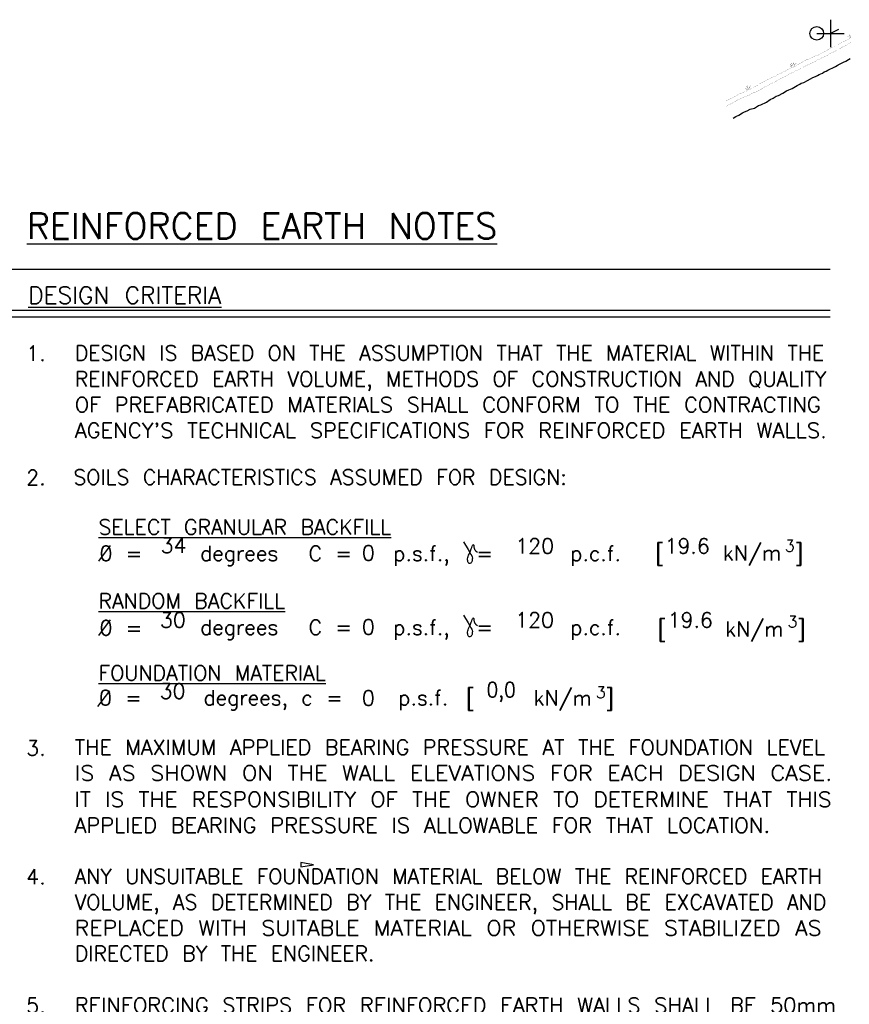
# Model space of a CAD drawing. Extents: x -16 to 1164, y -18 to 483.
# Tile 11 of 15: x 118 to 179, y 114 to 186. Entities that reach past the tile are written whole.
import ezdxf
from ezdxf.enums import TextEntityAlignment as Align

# ---------------------------------------------------------------- set-up
doc = ezdxf.new("R2010")
doc.units = 0
doc.header["$MEASUREMENT"] = 0
for name, color, linetype in [('ARC-CONST', 1, 'CONTINUOUS'), ('ARC-SOIL', 1, 'CONTINUOUS'), ('FILENAME', 1, 'CONTINUOUS'), ('REBAR', 7, 'CONTINUOUS'), ('TUBES', 1, 'CONTINUOUS'), ('WELDS', 1, 'CONTINUOUS')]:
    doc.layers.add(name, color=color, linetype=linetype)
doc.styles.add('TXT_SHX', font='txt.shx')

# ---------------------------------------------------------------- blocks, each defined once
blk = doc.blocks.new('NTS_G1')
at = {"layer": 'WELDS', "color": 24, "linetype": 'CONTINUOUS'}
for p, q in [((124.168, 146.664), (125.026, 147.822)), ((124.168, 141.223), (125.026, 142.381)), ((124.11, 136.034), (124.969, 137.191))]:
    blk.add_line(p, q, dxfattribs=at)
at = {"layer": 'WELDS', "color": 7, "linetype": 'CONTINUOUS'}
for points in [[(150.873, 148.093), (151.216, 147.517), (151.308, 147.35), (151.358, 147.25), (151.41, 147.155), (151.465, 147.067), (151.505, 146.982), (151.517, 146.897), (151.511, 146.814), (151.501, 146.74), (151.489, 146.675), (151.469, 146.618), (151.438, 146.57), (151.392, 146.532), (151.339, 146.51), (151.289, 146.51), (151.247, 146.529), (151.215, 146.563), (151.192, 146.615), (151.176, 146.688), (151.168, 146.771), (151.171, 146.852), (151.184, 146.932), (151.206, 147.015), (151.238, 147.101), (151.281, 147.196), (151.332, 147.307), (151.387, 147.438), (151.438, 147.57), (151.474, 147.682), (151.502, 147.765), (151.528, 147.819), (151.55, 147.851), (151.567, 147.872), (151.584, 147.88), (151.602, 147.872), (151.617, 147.847), (151.624, 147.807), (151.626, 147.755), (151.629, 147.696), (151.636, 147.64), (151.647, 147.597), (151.661, 147.563), (151.677, 147.534), (151.697, 147.506), (151.72, 147.477), (151.741, 147.451), (151.756, 147.429), (151.775, 147.409), (151.81, 147.382), (151.887, 147.333)], [(150.873, 142.73), (151.216, 142.154), (151.308, 141.986), (151.358, 141.887), (151.41, 141.792), (151.465, 141.704), (151.505, 141.619), (151.517, 141.533), (151.511, 141.451), (151.501, 141.377), (151.489, 141.311), (151.469, 141.255), (151.438, 141.207), (151.392, 141.169), (151.339, 141.147), (151.289, 141.147), (151.247, 141.166), (151.215, 141.199), (151.192, 141.252), (151.176, 141.325), (151.168, 141.408), (151.171, 141.489), (151.184, 141.569), (151.206, 141.651), (151.238, 141.738), (151.281, 141.833), (151.332, 141.943), (151.387, 142.075), (151.438, 142.207), (151.474, 142.319), (151.502, 142.402), (151.528, 142.455), (151.55, 142.488), (151.567, 142.509), (151.584, 142.517), (151.602, 142.509), (151.617, 142.484), (151.624, 142.444), (151.626, 142.392), (151.629, 142.333), (151.636, 142.277), (151.647, 142.233), (151.661, 142.2), (151.677, 142.171), (151.697, 142.143), (151.72, 142.114), (151.741, 142.088), (151.756, 142.066), (151.775, 142.045), (151.81, 142.018), (151.887, 141.97)]]:
    blk.add_lwpolyline(points, dxfattribs=at)
at = {"layer": 'REBAR', "color": 253, "linetype": 'CONTINUOUS', "style": 'TXT_SHX', "width": 0.95}
for p in [(174.4, 147.367), (174.601, 141.824), (160.57, 136.652)]:
    blk.add_text('3', height=0.859, dxfattribs=at).set_placement(p)
at = {"layer": 'WELDS', "color": 24, "linetype": 'CONTINUOUS', "style": 'TXT_SHX'}
for s, height, p in [('%%uREINFORCED EARTH NOTES', 1.875, (118.899, 170.26)), ('%%uDESIGN CRITERIA', 1.25, (119.011, 165.503)), ('1.', 1.1, (118.859, 161.325)), ('2.', 1.1, (118.859, 152.243)), ('SOILS CHARACTERISTICS ASSUMED FOR DESIGN:', 1.09999, (122.312, 152.268)), ('%%uSELECT GRANULAR BACKFILL', 1.09999, (124.151, 148.62)), ('%%uRANDOM BACKFILL', 1.09999, (124.151, 143.219)), ('%%uFOUNDATION MATERIAL', 1.09999, (124.151, 137.942)), ('3.', 1.1, (118.859, 132.446)), ('4.', 1.1, (118.859, 123.038)), ('DIRECTED BY THE ENGINEER.', 1.09999, (122.413, 117.423)), ('5.', 1.1, (118.859, 113.626))]:
    blk.add_text(s, height=height, dxfattribs=at).set_placement(p)
for s, height, width, p in [('DESIGN IS BASED ON THE ASSUMPTION THAT THE MATERIAL WITHIN THE', 1.09999, 0.997, (122.413, 161.342)), ('REINFORCED EARTH VOLUME, METHODS OF CONSTRUCTION AND QUALITY', 1.09999, 1.002, (122.413, 159.457)), ('OF PREFABRICATED MATERIALS SHALL CONFORM TO THE CONTRACTING', 1.09999, 1.02, (122.413, 157.571)), ("AGENCY'S TECHNICAL SPECIFICATIONS FOR REINFORCED EARTH WALLS.", 1.09999, 1.029, (122.413, 155.685)), ('0 =', 1.1, 0.994, (124.229, 146.688)), ('degrees', 1.1, 0.994, (131.59, 146.698)), ('C =', 1.1, 0.994, (139.53, 146.688)), ('p.s.f.,  =', 1.1, 0.994, (145.73, 146.688)), ('p.c.f.', 1.1, 0.994, (158.689, 146.688)), ('[    kN/m ]', 1.09999, 0.994, (164.911, 146.725)), ('0 =', 1.1, 0.994, (124.229, 141.246)), ('degrees', 1.1, 0.994, (131.59, 141.288)), ('C =', 1.1, 0.994, (139.53, 141.278)), ('p.s.f.,  =', 1.1, 0.994, (145.73, 141.278)), ('p.c.f.', 1.1, 0.994, (158.689, 141.278)), ('[    kN/m ]', 1.09999, 0.994, (165.08, 141.16)), ('0 =    degrees, c =   p.s.f.', 1.09999, 0.994, (124.193, 136.13)), ('[    kN/m ]', 1.09999, 0.994, (151.048, 136.124)), ('THE MAXIMUM APPLIED BEARING PRESSURE AT THE FOUNDATION LEVEL', 1.09999, 1.01, (122.413, 132.509)), ('IS AS SHOWN ON THE WALL ELEVATIONS FOR EACH DESIGN CASE.', 1.09999, 1.089, (122.413, 130.624)), ('IT IS THE RESPONSIBILITY OF THE OWNER TO DETERMINE THAT THIS', 1.09999, 1.061, (122.391, 128.692)), ('APPLIED BEARING PRESSURE IS ALLOWABLE FOR THAT LOCATION.    ', 1.09999, 1.025, (122.391, 126.807)), ('ANY UNSUITABLE FOUNDATION MATERIAL BELOW THE REINFORCED EARTH', 1.09999, 0.993, (122.413, 123.062)), ('VOLUME, AS DETERMINED BY THE ENGINEER, SHALL BE EXCAVATED AND', 1.09999, 0.998, (122.413, 121.177)), ('REPLACED WITH SUITABLE MATERIAL OR OTHERWISE STABILIZED AS', 1.09999, 1.079, (122.413, 119.291)), ('REINFORCING STRIPS FOR REINFORCED EARTH WALLS SHALL BE 50mm', 1.09999, 1.024, (122.413, 113.634))]:
    blk.add_text(s, height=height, dxfattribs=dict(at, width=width)).set_placement(p)
at = {"layer": 'WELDS', "color": 7, "linetype": 'CONTINUOUS', "style": 'TXT_SHX', "width": 0.994}
for p in [(143.44, 146.723), (143.44, 141.311), (143.44, 136.107)]:
    blk.add_text('0', height=1.1, dxfattribs=at).set_placement(p)
blk = doc.blocks.new('NTS_G3')
at = {"layer": 'WELDS', "color": 24, "linetype": 'CONTINUOUS'}
for p, q in [((124.168, 146.664), (125.026, 147.822)), ((124.168, 141.223), (125.026, 142.381)), ((124.11, 136.034), (124.969, 137.191))]:
    blk.add_line(p, q, dxfattribs=at)
at = {"layer": 'WELDS', "color": 7, "linetype": 'CONTINUOUS'}
for points in [[(150.873, 148.093), (151.216, 147.517), (151.308, 147.35), (151.358, 147.25), (151.41, 147.155), (151.465, 147.067), (151.505, 146.982), (151.517, 146.897), (151.511, 146.814), (151.501, 146.74), (151.489, 146.675), (151.469, 146.618), (151.438, 146.57), (151.392, 146.532), (151.339, 146.51), (151.289, 146.51), (151.247, 146.529), (151.215, 146.563), (151.192, 146.615), (151.176, 146.688), (151.168, 146.771), (151.171, 146.852), (151.184, 146.932), (151.206, 147.015), (151.238, 147.101), (151.281, 147.196), (151.332, 147.307), (151.387, 147.438), (151.438, 147.57), (151.474, 147.682), (151.502, 147.765), (151.528, 147.819), (151.55, 147.851), (151.567, 147.872), (151.584, 147.88), (151.602, 147.872), (151.617, 147.847), (151.624, 147.807), (151.626, 147.755), (151.629, 147.696), (151.636, 147.64), (151.647, 147.597), (151.661, 147.563), (151.677, 147.534), (151.697, 147.506), (151.72, 147.477), (151.741, 147.451), (151.756, 147.429), (151.775, 147.409), (151.81, 147.382), (151.887, 147.333)], [(150.873, 142.73), (151.216, 142.154), (151.308, 141.986), (151.358, 141.887), (151.41, 141.792), (151.465, 141.704), (151.505, 141.619), (151.517, 141.533), (151.511, 141.451), (151.501, 141.377), (151.489, 141.311), (151.469, 141.255), (151.438, 141.207), (151.392, 141.169), (151.339, 141.147), (151.289, 141.147), (151.247, 141.166), (151.215, 141.199), (151.192, 141.252), (151.176, 141.325), (151.168, 141.408), (151.171, 141.489), (151.184, 141.569), (151.206, 141.651), (151.238, 141.738), (151.281, 141.833), (151.332, 141.943), (151.387, 142.075), (151.438, 142.207), (151.474, 142.319), (151.502, 142.402), (151.528, 142.455), (151.55, 142.488), (151.567, 142.509), (151.584, 142.517), (151.602, 142.509), (151.617, 142.484), (151.624, 142.444), (151.626, 142.392), (151.629, 142.333), (151.636, 142.277), (151.647, 142.233), (151.661, 142.2), (151.677, 142.171), (151.697, 142.143), (151.72, 142.114), (151.741, 142.088), (151.756, 142.066), (151.775, 142.045), (151.81, 142.018), (151.887, 141.97)]]:
    blk.add_lwpolyline(points, dxfattribs=at)
at = {"layer": 'REBAR', "color": 253, "linetype": 'CONTINUOUS', "style": 'TXT_SHX', "width": 0.95}
for p in [(174.4, 147.367), (174.601, 141.824), (160.57, 136.652)]:
    blk.add_text('3', height=0.859, dxfattribs=at).set_placement(p)
at = {"layer": 'WELDS', "color": 24, "linetype": 'CONTINUOUS', "style": 'TXT_SHX'}
for s, height, p in [('%%uREINFORCED EARTH NOTES', 1.875, (118.899, 170.26)), ('%%uDESIGN CRITERIA', 1.25, (119.011, 165.503)), ('1.', 1.1, (118.859, 161.325)), ('2.', 1.1, (118.859, 152.243)), ('SOILS CHARACTERISTICS ASSUMED FOR DESIGN:', 1.09999, (122.312, 152.268)), ('%%uSELECT GRANULAR BACKFILL', 1.09999, (124.151, 148.62)), ('%%uRANDOM BACKFILL', 1.09999, (124.151, 143.219)), ('%%uFOUNDATION MATERIAL', 1.09999, (124.151, 137.942)), ('3.', 1.1, (118.859, 132.446)), ('4.', 1.1, (118.859, 123.038)), ('DIRECTED BY THE ENGINEER.', 1.09999, (122.413, 117.423)), ('5.', 1.1, (118.859, 113.626))]:
    blk.add_text(s, height=height, dxfattribs=at).set_placement(p)
for s, height, width, p in [('DESIGN IS BASED ON THE ASSUMPTION THAT THE MATERIAL WITHIN THE', 1.09999, 0.997, (122.413, 161.342)), ('REINFORCED EARTH VOLUME, METHODS OF CONSTRUCTION AND QUALITY', 1.09999, 1.002, (122.413, 159.457)), ('OF PREFABRICATED MATERIALS SHALL CONFORM TO THE CONTRACTING', 1.09999, 1.02, (122.413, 157.571)), ("AGENCY'S TECHNICAL SPECIFICATIONS FOR REINFORCED EARTH WALLS.", 1.09999, 1.029, (122.413, 155.685)), ('0 =', 1.1, 0.994, (124.229, 146.688)), ('degrees', 1.1, 0.994, (131.59, 146.698)), ('C =', 1.1, 0.994, (139.53, 146.688)), ('p.s.f.,  =', 1.1, 0.994, (145.73, 146.688)), ('p.c.f.', 1.1, 0.994, (158.689, 146.688)), ('[    kN/m ]', 1.09999, 0.994, (164.911, 146.725)), ('0 =', 1.1, 0.994, (124.229, 141.246)), ('degrees', 1.1, 0.994, (131.59, 141.288)), ('C =', 1.1, 0.994, (139.53, 141.278)), ('p.s.f.,  =', 1.1, 0.994, (145.73, 141.278)), ('p.c.f.', 1.1, 0.994, (158.689, 141.278)), ('[    kN/m ]', 1.09999, 0.994, (165.08, 141.16)), ('0 =    degrees, c =   p.s.f.', 1.09999, 0.994, (124.193, 136.13)), ('[    kN/m ]', 1.09999, 0.994, (151.048, 136.124)), ('THE MAXIMUM APPLIED BEARING PRESSURE AT THE FOUNDATION LEVEL', 1.09999, 1.01, (122.413, 132.509)), ('IS AS SHOWN ON THE WALL ELEVATIONS FOR EACH DESIGN CASE.', 1.09999, 1.089, (122.413, 130.624)), ('IT IS THE RESPONSIBILITY OF THE OWNER TO DETERMINE THAT THIS', 1.09999, 1.061, (122.391, 128.692)), ('APPLIED BEARING PRESSURE IS ALLOWABLE FOR THAT LOCATION.    ', 1.09999, 1.025, (122.391, 126.807)), ('ANY UNSUITABLE FOUNDATION MATERIAL BELOW THE REINFORCED EARTH', 1.09999, 0.993, (122.413, 123.062)), ('VOLUME, AS DETERMINED BY THE ENGINEER, SHALL BE EXCAVATED AND', 1.09999, 0.998, (122.413, 121.177)), ('REPLACED WITH SUITABLE MATERIAL OR OTHERWISE STABILIZED AS', 1.09999, 1.079, (122.413, 119.291)), ('REINFORCING STRIPS FOR REINFORCED EARTH WALLS SHALL BE 50mm', 1.09999, 1.024, (122.413, 113.634))]:
    blk.add_text(s, height=height, dxfattribs=dict(at, width=width)).set_placement(p)
at = {"layer": 'WELDS', "color": 7, "linetype": 'CONTINUOUS', "style": 'TXT_SHX', "width": 0.994}
for p in [(143.44, 146.723), (143.44, 141.311), (143.44, 136.107)]:
    blk.add_text('0', height=1.1, dxfattribs=at).set_placement(p)

msp = doc.modelspace()

# ---------------------------------------------------------------- linework, layer by layer
at = {"layer": 'ARC-CONST', "color": 7, "linetype": 'CONTINUOUS'}
for p, q in [((177.729, 186.283), (177.729, 184.283)), ((177.729, 186.283), (177.729, 184.283)), ((176.729, 185.283), (178.729, 185.283)), ((176.729, 185.283), (178.729, 185.283)), ((178.313, 185.575), (177.729, 185.283)), ((178.313, 185.575), (177.729, 185.283))]:
    msp.add_line(p, q, dxfattribs=at)
msp.add_circle((176.729, 185.283), 0.5, dxfattribs=at)
msp.add_circle((176.729, 185.283), 0.5, dxfattribs=at)
at = {"layer": 'ARC-SOIL', "color": 234, "linetype": 'CONTINUOUS', "const_width": 0.00984}
for points in [[(179.241, 184.952), (179.021, 185.065), (179.177, 184.997), (179.119, 185.215), (179.241, 184.936)], [(179.241, 184.952), (179.021, 185.065), (179.177, 184.997), (179.119, 185.215), (179.241, 184.936)], [(170.062, 180.334), (170.322, 180.466), (170.541, 180.564), (170.739, 180.67), (170.941, 180.78), (171.087, 180.869), (171.234, 180.915), (171.408, 180.987), (171.556, 181.059), (171.67, 181.105), (171.486, 181.243), (171.658, 181.191), (171.596, 181.409), (171.664, 181.289), (171.694, 181.52), (171.688, 181.201), (171.867, 181.431), (171.74, 181.169), (171.812, 181.185), (172.055, 181.309), (172.179, 181.373), (172.431, 181.502), (172.497, 181.57), (172.67, 181.662), (172.834, 181.742), (173.004, 181.826), (173.227, 181.956), (173.415, 182.046), (173.649, 182.134), (173.879, 182.281), (174.09, 182.355), (174.238, 182.423), (174.446, 182.533), (174.586, 182.635), (174.793, 182.723), (174.927, 182.817), (174.737, 182.849), (174.903, 182.843), (174.801, 183.004), (174.911, 182.883), (174.913, 183.152), (174.867, 182.853), (175.055, 183.132), (174.959, 182.888), (175.229, 183.12), (174.999, 182.807), (175.211, 182.894), (175.432, 183.046), (175.674, 183.176), (175.894, 183.316), (176.131, 183.396), (176.351, 183.502), (176.619, 183.631), (176.806, 183.707), (176.836, 183.685), (177.038, 183.809), (177.356, 183.977), (177.591, 184.115), (177.743, 184.205), (177.977, 184.316), (178.214, 184.436), (178.428, 184.536), (178.604, 184.642), (178.781, 184.726), (178.927, 184.804), (179.031, 184.852), (179.161, 184.912)], [(170.062, 180.334), (170.322, 180.466), (170.541, 180.564), (170.739, 180.67), (170.941, 180.78), (171.087, 180.869), (171.234, 180.915), (171.408, 180.987), (171.556, 181.059), (171.67, 181.105), (171.486, 181.243), (171.658, 181.191), (171.596, 181.409), (171.664, 181.289), (171.694, 181.52), (171.688, 181.201), (171.867, 181.431), (171.74, 181.169), (171.812, 181.185), (172.055, 181.309), (172.179, 181.373), (172.431, 181.502), (172.497, 181.57), (172.67, 181.662), (172.834, 181.742), (173.004, 181.826), (173.227, 181.956), (173.415, 182.046), (173.649, 182.134), (173.879, 182.281), (174.09, 182.355), (174.238, 182.423), (174.446, 182.533), (174.586, 182.635), (174.793, 182.723), (174.927, 182.817), (174.737, 182.849), (174.903, 182.843), (174.801, 183.004), (174.911, 182.883), (174.913, 183.152), (174.867, 182.853), (175.055, 183.132), (174.959, 182.888), (175.229, 183.12), (174.999, 182.807), (175.211, 182.894), (175.432, 183.046), (175.674, 183.176), (175.894, 183.316), (176.131, 183.396), (176.351, 183.502), (176.619, 183.631), (176.806, 183.707), (176.836, 183.685), (177.038, 183.809), (177.356, 183.977), (177.591, 184.115), (177.743, 184.205), (177.977, 184.316), (178.214, 184.436), (178.428, 184.536), (178.604, 184.642), (178.781, 184.726), (178.927, 184.804), (179.031, 184.852), (179.161, 184.912)], [(170.084, 179.927), (170.316, 180.069), (170.547, 180.186), (170.783, 180.316), (170.981, 180.446), (171.234, 180.54), (171.496, 180.672), (171.756, 180.746), (172.033, 180.915), (172.245, 180.989), (172.542, 181.127), (172.822, 181.319), (173.06, 181.429), (173.301, 181.578), (173.523, 181.666), (173.755, 181.776), (174.028, 181.95), (174.272, 182.064), (174.47, 182.152), (174.807, 182.349), (174.993, 182.443), (175.159, 182.551), (175.382, 182.615), (175.572, 182.725), (175.798, 182.839), (175.988, 182.942), (176.197, 183.034), (176.349, 183.112), (176.515, 183.186), (176.641, 183.236), (176.754, 183.33), (176.968, 183.42), (177.094, 183.49), (177.27, 183.57), (177.461, 183.653), (177.569, 183.709), (177.707, 183.807), (177.879, 183.889), (178.047, 183.965), (178.216, 184.059), (178.358, 184.129), (178.558, 184.259), (178.762, 184.35), (178.945, 184.432), (179.077, 184.52), (179.227, 184.616)], [(170.084, 179.927), (170.316, 180.069), (170.547, 180.186), (170.783, 180.316), (170.981, 180.446), (171.234, 180.54), (171.496, 180.672), (171.756, 180.746), (172.033, 180.915), (172.245, 180.989), (172.542, 181.127), (172.822, 181.319), (173.06, 181.429), (173.301, 181.578), (173.523, 181.666), (173.755, 181.776), (174.028, 181.95), (174.272, 182.064), (174.47, 182.152), (174.807, 182.349), (174.993, 182.443), (175.159, 182.551), (175.382, 182.615), (175.572, 182.725), (175.798, 182.839), (175.988, 182.942), (176.197, 183.034), (176.349, 183.112), (176.515, 183.186), (176.641, 183.236), (176.754, 183.33), (176.968, 183.42), (177.094, 183.49), (177.27, 183.57), (177.461, 183.653), (177.569, 183.709), (177.707, 183.807), (177.879, 183.889), (178.047, 183.965), (178.216, 184.059), (178.358, 184.129), (178.558, 184.259), (178.762, 184.35), (178.945, 184.432), (179.077, 184.52), (179.227, 184.616)]]:
    msp.add_lwpolyline(points, dxfattribs=at)
at = {"layer": 'ARC-SOIL', "color": 234, "linetype": 'CONTINUOUS'}
msp.add_lwpolyline([(170.606, 179.074), (170.804, 179.195), (171.015, 179.303), (171.299, 179.459), (171.435, 179.548), (171.634, 179.622), (171.861, 179.736), (172.161, 179.821), (172.464, 180.006), (172.621, 180.061), (173.039, 180.255), (173.318, 180.446), (173.535, 180.546), (173.753, 180.682), (173.922, 180.749), (174.239, 180.899), (174.51, 181.071), (174.687, 181.154), (174.927, 181.26), (175.286, 181.471), (175.493, 181.575), (175.578, 181.631), (175.776, 181.687), (176.048, 181.845), (176.263, 181.953), (176.429, 182.044), (176.627, 182.131), (176.781, 182.21), (176.903, 182.264), (177.155, 182.364), (177.277, 182.465), (177.406, 182.519), (177.544, 182.596), (177.677, 182.656), (177.892, 182.75), (178.091, 182.854), (178.215, 182.942), (178.3, 182.982), (178.495, 183.07), (178.68, 183.172), (178.853, 183.258), (179.039, 183.378), (179.171, 183.438)], dxfattribs=at)
msp.add_lwpolyline([(170.606, 179.074), (170.804, 179.195), (171.015, 179.303), (171.299, 179.459), (171.435, 179.548), (171.634, 179.622), (171.861, 179.736), (172.161, 179.821), (172.464, 180.006), (172.621, 180.061), (173.039, 180.255), (173.318, 180.446), (173.535, 180.546), (173.753, 180.682), (173.922, 180.749), (174.239, 180.899), (174.51, 181.071), (174.687, 181.154), (174.927, 181.26), (175.286, 181.471), (175.493, 181.575), (175.578, 181.631), (175.776, 181.687), (176.048, 181.845), (176.263, 181.953), (176.429, 182.044), (176.627, 182.131), (176.781, 182.21), (176.903, 182.264), (177.155, 182.364), (177.277, 182.465), (177.406, 182.519), (177.544, 182.596), (177.677, 182.656), (177.892, 182.75), (178.091, 182.854), (178.215, 182.942), (178.3, 182.982), (178.495, 183.07), (178.68, 183.172), (178.853, 183.258), (179.039, 183.378), (179.171, 183.438)], dxfattribs=at)
at = {"layer": 'FILENAME', "color": 6, "linetype": 'CONTINUOUS'}
msp.add_line((104.857, 168.038), (177.717, 168.038), dxfattribs=at)
msp.add_line((104.857, 168.038), (177.717, 168.038), dxfattribs=at)
at = {"layer": 'TUBES', "color": 5, "linetype": 'CONTINUOUS'}
for p, q in [((104.857, 165.038), (177.717, 165.038)), ((104.857, 165.038), (177.717, 165.038)), ((104.857, 164.538), (177.717, 164.538)), ((104.857, 164.538), (177.717, 164.538))]:
    msp.add_line(p, q, dxfattribs=at)
at = {"layer": 'WELDS', "color": 7, "linetype": 'CONTINUOUS'}
msp.add_lwpolyline([(138.951, 124.622), (138.951, 124.309), (139.889, 124.465)], close=True, dxfattribs=at)

# ---------------------------------------------------------------- block references
at = {"layer": 'WELDS', "linetype": 'CONTINUOUS'}
for name in ['NTS_G1', 'NTS_G3']:
    msp.add_blockref(name, (0, 0), dxfattribs=at)

# ---------------------------------------------------------------- texts
at = {"layer": 'WELDS', "color": 7, "linetype": 'CONTINUOUS', "style": 'TXT_SHX'}
for s, width, p in [('34', 1.004, (129.646, 147.274)), ('34', 1.004, (129.646, 147.274)), ('120', 1.004, (156.073, 147.232)), ('120', 1.004, (156.073, 147.232)), ('19.6', 1.004, (167.241, 147.232)), ('19.6', 1.004, (167.241, 147.232)), ('30', 1.004, (129.597, 141.818)), ('30', 1.004, (129.597, 141.818)), ('120', 1.004, (156.069, 141.818)), ('120', 1.004, (156.069, 141.818)), ('19.6', 1.004, (167.467, 141.818)), ('19.6', 1.004, (167.467, 141.818)), ('30', 1.004, (129.571, 136.612)), ('30', 1.004, (129.571, 136.612)), ('0,0', 0.9, (153.624, 136.717)), ('0,0', 0.9, (153.624, 136.717))]:
    msp.add_text(s, height=1.1, dxfattribs=dict(at, width=width)).set_placement(p, align=Align.CENTER)

doc.saveas('drawing.dxf')
